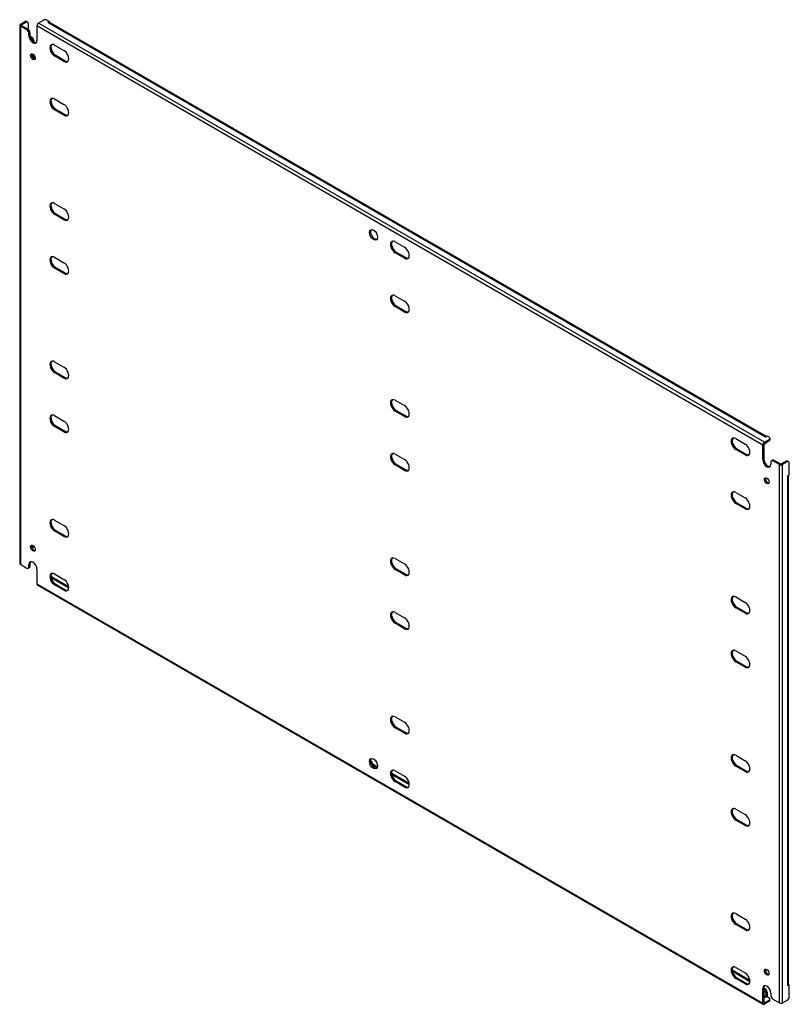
# Model space of a CAD drawing. Header units: inches. Extents: x 188.9 to 222.4, y 65.6 to 108.5.
import ezdxf

# ---------------------------------------------------------------- set-up
doc = ezdxf.new("R2010")
doc.units = ezdxf.units.IN
doc.header["$MEASUREMENT"] = 0
doc.layers.add('Visible Edges(ANSI)', color=7, linetype='Continuous', lineweight=25)
doc.layers.add('Visible Tangent Edges(ANSI)', color=7, linetype='Continuous', lineweight=25)

msp = doc.modelspace()

# ---------------------------------------------------------------- linework, layer by layer
at = {"layer": 'Visible Edges(ANSI)'}
for p, q in [((188.852, 108.303), (188.852, 84.849)), ((188.881, 108.343), (189.085, 108.461)), ((189.164, 108.099), (188.881, 108.262)), ((188.929, 108.315), (189.133, 108.433)), ((188.929, 108.29), (189.213, 108.126)), ((189.147, 108.467), (189.195, 108.439)), ((189.221, 108.382), (189.221, 108.121)), ((189.606, 108.273), (189.606, 107.639)), ((189.88, 108.512), (189.676, 108.394)), ((190.145, 108.461), (190.057, 108.512)), ((190.075, 108.42), (190.145, 108.461)), ((190.075, 108.42), (190.075, 108.42)), ((190.075, 108.42), (190.075, 108.42)), ((221.394, 90.372), (190.125, 108.425)), ((190.145, 108.461), (190.145, 108.414)), ((189.253, 107.844), (189.253, 107.946)), ((189.301, 107.973), (189.301, 107.871)), ((189.305, 107.823), (189.38, 107.78)), ((189.324, 107.757), (189.332, 107.752)), ((189.469, 107.627), (189.469, 107.571)), ((190.373, 107.434), (190.784, 107.196)), ((189.42, 107.048), (189.42, 106.888)), ((189.469, 107.012), (189.469, 106.84)), ((190.784, 106.723), (190.373, 106.96)), ((190.421, 106.988), (190.833, 106.75)), ((190.373, 105.086), (190.784, 104.849)), ((190.784, 104.375), (190.373, 104.613)), ((190.421, 104.64), (190.833, 104.403)), ((190.373, 100.534), (190.784, 100.297)), ((190.784, 99.823), (190.373, 100.061)), ((190.421, 100.088), (190.833, 99.851)), ((205.222, 98.86), (205.634, 98.623)), ((205.634, 98.149), (205.222, 98.387)), ((205.27, 98.415), (205.682, 98.177)), ((190.373, 98.187), (190.784, 97.949)), ((190.784, 97.476), (190.373, 97.713)), ((190.421, 97.741), (190.833, 97.503)), ((205.222, 96.513), (205.634, 96.275)), ((205.634, 95.802), (205.222, 96.039)), ((205.27, 96.067), (205.682, 95.83)), ((190.373, 93.635), (190.784, 93.397)), ((190.784, 92.924), (190.373, 93.161)), ((190.421, 93.189), (190.833, 92.951)), ((205.222, 91.961), (205.634, 91.723)), ((205.634, 91.25), (205.222, 91.487)), ((205.27, 91.515), (205.682, 91.278)), ((190.373, 91.287), (190.784, 91.05)), ((190.784, 90.576), (190.373, 90.814)), ((190.421, 90.842), (190.833, 90.604)), ((220.071, 90.287), (220.483, 90.05)), ((221.319, 90.125), (221.523, 90.243)), ((221.319, 90.07), (221.523, 90.187)), ((221.409, 90.099), (221.361, 90.072)), ((221.435, 90.396), (221.365, 90.355)), ((221.365, 90.355), (221.365, 90.355)), ((221.365, 90.355), (221.365, 90.355)), ((221.523, 90.345), (221.435, 90.396)), ((221.56, 90.294), (221.56, 90.238)), ((220.483, 89.576), (220.071, 89.814)), ((220.119, 89.841), (220.531, 89.604)), ((221.249, 89.37), (221.249, 90.004)), ((221.298, 90.032), (221.298, 89.398)), ((205.222, 89.614), (205.634, 89.376)), ((221.603, 89.268), (221.603, 89.166)), ((221.629, 89.325), (221.677, 89.353)), ((221.975, 89.156), (221.691, 89.319)), ((221.739, 89.347), (222.023, 89.183)), ((222.27, 89.301), (222.067, 89.183)), ((222.319, 89.273), (222.115, 89.156)), ((222.381, 89.279), (222.333, 89.307)), ((205.634, 88.902), (205.222, 89.14)), ((205.27, 89.168), (205.682, 88.93)), ((222.407, 88.712), (222.407, 89.222)), ((222.337, 88.671), (222.407, 88.712)), ((222.337, 88.671), (222.337, 88.671)), ((222.337, 88.671), (222.337, 88.671)), ((222.366, 66.483), (222.366, 88.688)), ((220.071, 87.94), (220.483, 87.702)), ((220.483, 87.229), (220.071, 87.466)), ((220.119, 87.494), (220.531, 87.256)), ((190.373, 86.735), (190.784, 86.498)), ((190.784, 86.024), (190.373, 86.262)), ((190.421, 86.29), (190.833, 86.052)), ((189.443, 85.545), (189.395, 85.517)), ((189.42, 85.636), (189.42, 85.574)), ((205.222, 85.062), (205.634, 84.824)), ((188.881, 84.809), (189.164, 84.645)), ((189.227, 84.639), (189.275, 84.666)), ((189.253, 84.696), (189.253, 84.798)), ((189.301, 84.826), (189.301, 84.724)), ((189.606, 84.594), (189.606, 83.96)), ((205.634, 84.35), (205.222, 84.588)), ((205.27, 84.616), (205.682, 84.378)), ((190.224, 84.227), (190.989, 83.785)), ((190.234, 84.277), (190.986, 83.842)), ((190.373, 84.388), (190.784, 84.15)), ((189.627, 83.915), (221.27, 65.646)), ((190.784, 83.677), (190.373, 83.914)), ((190.421, 83.942), (190.833, 83.705)), ((220.071, 83.388), (220.483, 83.15)), ((220.483, 82.677), (220.071, 82.914)), ((220.119, 82.942), (220.531, 82.704)), ((205.222, 82.714), (205.634, 82.477)), ((205.634, 82.003), (205.222, 82.241)), ((205.27, 82.268), (205.682, 82.031)), ((220.071, 81.04), (220.483, 80.803)), ((220.483, 80.329), (220.071, 80.567)), ((220.119, 80.595), (220.531, 80.357)), ((205.222, 78.162), (205.634, 77.925)), ((205.634, 77.451), (205.222, 77.689)), ((205.27, 77.716), (205.682, 77.479)), ((220.071, 76.488), (220.483, 76.251)), ((204.15, 76.242), (204.199, 76.214)), ((204.158, 76.19), (204.199, 76.214)), ((204.439, 75.943), (204.217, 76.071)), ((204.265, 76.099), (204.454, 75.99)), ((220.483, 75.777), (220.071, 76.015)), ((220.119, 76.043), (220.531, 75.805)), ((205.083, 75.703), (205.067, 75.694)), ((205.073, 75.653), (205.839, 75.212)), ((205.083, 75.703), (205.835, 75.269)), ((205.222, 75.815), (205.634, 75.577)), ((205.634, 75.104), (205.222, 75.341)), ((205.27, 75.369), (205.682, 75.131)), ((220.071, 74.141), (220.483, 73.903)), ((220.483, 73.43), (220.071, 73.667)), ((220.119, 73.695), (220.531, 73.458)), ((220.071, 69.589), (220.483, 69.351)), ((220.483, 68.878), (220.071, 69.115)), ((220.119, 69.143), (220.531, 68.906)), ((219.915, 67.14), (220.684, 66.696)), ((219.923, 67.08), (220.688, 66.638)), ((220.071, 67.242), (220.483, 67.004)), ((220.483, 66.53), (220.071, 66.768)), ((220.119, 66.796), (220.531, 66.558)), ((222.366, 66.506), (222.407, 66.483)), ((221.249, 65.691), (221.249, 66.325)), ((221.298, 66.352), (221.298, 65.719)), ((221.298, 66.342), (221.346, 66.314)), ((221.298, 66.286), (221.298, 66.286)), ((221.387, 66.133), (221.387, 65.974)), ((221.435, 66.161), (221.435, 66.002)), ((221.603, 66.121), (221.603, 66.019)), ((222.407, 66.483), (222.337, 66.442)), ((222.337, 66.442), (222.337, 66.442)), ((222.337, 66.442), (222.337, 66.442)), ((222.407, 65.972), (222.407, 66.483)), ((221.523, 65.824), (221.319, 65.706)), ((221.523, 65.768), (221.319, 65.651)), ((221.435, 65.977), (221.365, 65.936)), ((221.365, 65.936), (221.365, 65.936)), ((221.365, 65.936), (221.365, 65.936)), ((221.435, 65.977), (221.523, 65.926)), ((221.56, 65.819), (221.56, 65.875)), ((221.691, 65.865), (221.975, 65.702)), ((222.115, 65.702), (222.319, 65.819))]:
    msp.add_line(p, q, dxfattribs=at)
for centre, major_axis, start_param, end_param in [((188.951, 108.303), (-0.099, 0), 5.497787, 7.068583), ((188.951, 108.303), (-0.031, 0), 5.497787, 7.068583), ((189.085, 108.359), (0.063, 0.108), 0, 0.785398), ((189.133, 108.331), (0.063, 0.108), 5.497787, 7.068583), ((189.213, 108.024), (-0.063, 0.108), 3.926991, 5.497787), ((189.676, 108.313), (0.0495, 0.0857), 0.785398, 2.356194), ((189.968, 108.461), (0.125, 0), 0.785398, 2.356194), ((190.075, 108.34), (0.0495, 0.0857), 0, 0.785398), ((189.164, 107.997), (0.062, -0.108), 0.785398, 2.356194), ((189.43, 107.741), (0.125, -0.217), 3.926991, 7.068583), ((189.478, 107.769), (0.125, -0.217), 3.926991, 6.089646), ((189.332, 107.65), (0.062, -0.108), 0.887242, 2.356194), ((189.38, 107.678), (-0.063, 0.108), 3.926991, 5.497787), ((190.373, 107.197), (-0.145, 0.251), 5.497787, 8.63938), ((190.421, 107.225), (-0.145, 0.251), 0.166574, 2.356194), ((189.478, 106.953), (-0.073, 0.126), 0.338008, 2.803584), ((190.784, 106.959), (0.145, -0.251), 5.497787, 8.63938), ((190.833, 106.987), (0.145, -0.251), 5.497787, 6.116612), ((190.373, 104.849), (-0.145, 0.251), 5.497787, 8.63938), ((190.421, 104.877), (-0.145, 0.251), 0.166574, 2.356194), ((190.784, 104.612), (0.145, -0.251), 5.497787, 8.63938), ((190.833, 104.64), (0.145, -0.251), 5.497787, 6.116612), ((190.373, 100.297), (-0.145, 0.251), 5.497787, 8.63938), ((190.421, 100.325), (-0.145, 0.251), 0.166574, 2.356194), ((190.784, 100.06), (0.145, -0.251), 5.497787, 8.63938), ((190.833, 100.088), (0.145, -0.251), 5.497787, 6.116612), ((204.327, 99.196), (-0.125, 0.217), 0.193539, 2.948054), ((205.222, 98.624), (-0.145, 0.251), 5.497787, 8.63938), ((205.27, 98.651), (-0.145, 0.251), 0.166574, 2.356194), ((205.634, 98.386), (0.145, -0.251), 5.497787, 8.63938), ((190.373, 97.95), (-0.145, 0.251), 5.497787, 8.63938), ((190.421, 97.978), (-0.145, 0.251), 0.166574, 2.356194), ((190.784, 97.712), (0.145, -0.251), 5.497787, 8.63938), ((205.682, 98.414), (0.145, -0.251), 5.497787, 6.116612), ((190.833, 97.74), (0.145, -0.251), 5.497787, 6.116612), ((205.222, 96.276), (-0.145, 0.251), 5.497787, 8.63938), ((205.27, 96.304), (-0.145, 0.251), 0.166574, 2.356194), ((205.634, 96.039), (0.145, -0.251), 5.497787, 8.63938), ((205.682, 96.066), (0.145, -0.251), 5.497787, 6.116612), ((190.373, 93.398), (-0.145, 0.251), 5.497787, 8.63938), ((190.421, 93.426), (-0.145, 0.251), 0.166574, 2.356194), ((190.784, 93.16), (0.145, -0.251), 5.497787, 8.63938), ((190.833, 93.188), (0.145, -0.251), 5.497787, 6.116612), ((205.222, 91.724), (-0.145, 0.251), 5.497787, 8.63938), ((205.27, 91.752), (-0.145, 0.251), 0.166574, 2.356194), ((205.634, 91.487), (0.145, -0.251), 5.497787, 8.63938), ((190.373, 91.051), (-0.145, 0.251), 5.497787, 8.63938), ((190.421, 91.078), (-0.145, 0.251), 0.166574, 2.356194), ((190.784, 90.813), (0.145, -0.251), 5.497787, 8.63938), ((205.682, 91.514), (0.145, -0.251), 5.497787, 6.116612), ((190.833, 90.841), (0.145, -0.251), 5.497787, 6.116612), ((220.071, 90.05), (-0.145, 0.251), 5.497787, 8.63938), ((220.119, 90.078), (-0.145, 0.251), 0.166574, 2.356194), ((221.319, 90.044), (0.0495, 0.0857), 0.785398, 2.356194), ((221.298, 90.18), (0.062, -0.108), 5.726091, 6.840784), ((221.365, 90.275), (0.0495, 0.0857), 0.721823, 0.785398), ((221.346, 90.208), (0.062, -0.108), 0, 0.557599), ((221.435, 90.294), (0.125, 0), 5.497787, 7.068583), ((221.435, 90.238), (0.125, 0), 5.497787, 6.283185), ((205.222, 89.377), (-0.145, 0.251), 5.497787, 8.63938), ((220.483, 89.813), (0.145, -0.251), 5.497787, 8.63938), ((221.319, 90.044), (0.0155, 0.0268), 0.785398, 2.356194), ((205.27, 89.405), (-0.145, 0.251), 0.166574, 2.356194), ((205.634, 89.139), (0.145, -0.251), 5.497787, 8.63938), ((220.531, 89.841), (0.145, -0.251), 5.497787, 6.116612), ((221.426, 89.268), (0.125, -0.217), 3.926991, 7.068583), ((221.474, 89.296), (0.125, -0.217), 3.926991, 6.089646), ((221.691, 89.217), (-0.063, 0.108), 5.497787, 7.068583), ((221.739, 89.245), (-0.063, 0.108), 5.497787, 6.283185), ((222.27, 89.199), (0.063, 0.108), 0, 0.785398), ((222.319, 89.171), (0.062, 0.108), 5.497787, 7.068583), ((205.682, 89.167), (0.145, -0.251), 5.497787, 6.116612), ((222.045, 89.196), (0.099, 0), 3.926991, 5.497787), ((222.045, 89.196), (0.031, 0), 3.926991, 5.497787), ((221.474, 88.48), (-0.073, 0.126), 0.338008, 2.803584), ((222.267, 88.712), (0.099, 0), 5.497787, 5.561362), ((220.071, 87.703), (-0.145, 0.251), 5.497787, 8.63938), ((220.119, 87.731), (-0.145, 0.251), 0.166574, 2.356194), ((220.483, 87.465), (0.145, -0.251), 5.497787, 8.63938), ((220.531, 87.493), (0.145, -0.251), 5.497787, 6.116612), ((190.373, 86.499), (-0.145, 0.251), 5.497787, 8.63938), ((190.421, 86.526), (-0.145, 0.251), 0.166574, 2.356194), ((190.784, 86.261), (0.145, -0.251), 5.497787, 8.63938), ((190.833, 86.289), (0.145, -0.251), 5.497787, 6.116612), ((189.478, 85.54), (-0.073, 0.126), 0.338008, 2.803584), ((189.332, 85.625), (0.063, -0.108), 0.012335, 0.785398), ((189.38, 85.653), (0.063, -0.108), 0, 0.762813), ((189.43, 84.696), (-0.125, 0.217), 3.926991, 7.068583), ((205.222, 84.825), (-0.145, 0.251), 5.497787, 8.63938), ((205.27, 84.853), (-0.145, 0.251), 0.166574, 2.356194), ((188.951, 84.849), (-0.099, 0), 0, 0.785398), ((189.164, 84.747), (0.063, -0.108), 5.497787, 7.068583), ((189.213, 84.775), (0.063, -0.108), 0, 0.785398), ((189.478, 84.724), (-0.125, 0.217), 0.193539, 0.785398), ((205.634, 84.587), (0.145, -0.251), 5.497787, 8.63938), ((190.373, 84.151), (-0.145, 0.251), 5.497787, 8.63938), ((190.421, 84.179), (-0.145, 0.251), 0.166574, 2.356194), ((190.234, 84.175), (-0.062, 0.108), 5.497787, 5.695787), ((190.784, 83.914), (0.145, -0.251), 5.497787, 8.63938), ((205.682, 84.615), (0.145, -0.251), 5.497787, 6.116612), ((189.676, 84.001), (-0.0495, -0.0857), 5.497787, 6.283185), ((190.833, 83.941), (0.145, -0.251), 5.497787, 6.116612), ((220.071, 83.151), (-0.145, 0.251), 5.497787, 8.63938), ((220.119, 83.179), (-0.145, 0.251), 0.166574, 2.356194), ((220.483, 82.913), (0.145, -0.251), 5.497787, 8.63938), ((205.222, 82.477), (-0.145, 0.251), 5.497787, 8.63938), ((205.27, 82.505), (-0.145, 0.251), 0.166574, 2.356194), ((205.634, 82.24), (0.145, -0.251), 5.497787, 8.63938), ((220.531, 82.941), (0.145, -0.251), 5.497787, 6.116612), ((205.682, 82.268), (0.145, -0.251), 5.497787, 6.116612), ((220.071, 80.804), (-0.145, 0.251), 5.497787, 8.63938), ((220.119, 80.831), (-0.145, 0.251), 0.166574, 2.356194), ((220.483, 80.566), (0.145, -0.251), 5.497787, 8.63938), ((220.531, 80.594), (0.145, -0.251), 5.497787, 6.116612), ((205.222, 77.925), (-0.145, 0.251), 5.497787, 8.63938), ((205.27, 77.953), (-0.145, 0.251), 0.166574, 2.356194), ((205.634, 77.688), (0.145, -0.251), 5.497787, 8.63938), ((205.682, 77.716), (0.145, -0.251), 5.497787, 6.116612), ((220.071, 76.252), (-0.145, 0.251), 5.497787, 8.63938), ((220.119, 76.279), (-0.145, 0.251), 0.166574, 2.356194), ((204.327, 76.15), (-0.125, 0.217), 0.193539, 2.948054), ((204.217, 76.148), (-0.0467, 0.081), 2.058221, 2.356194), ((204.265, 76.176), (0.0468, -0.081), 3.926991, 5.497787), ((220.483, 76.014), (0.145, -0.251), 5.497787, 8.63938), ((205.222, 75.578), (-0.145, 0.251), 5.497787, 8.63938), ((205.27, 75.606), (-0.145, 0.251), 0.166574, 2.356194), ((205.634, 75.34), (0.145, -0.251), 5.497787, 8.63938), ((220.531, 76.042), (0.145, -0.251), 5.497787, 6.116612), ((205.682, 75.368), (0.145, -0.251), 5.497787, 6.116612), ((220.071, 73.904), (-0.145, 0.251), 5.497787, 8.63938), ((220.119, 73.932), (-0.145, 0.251), 0.166574, 2.356194), ((220.483, 73.667), (0.145, -0.251), 5.497787, 8.63938), ((220.531, 73.694), (0.145, -0.251), 5.497787, 6.116612), ((220.071, 69.352), (-0.145, 0.251), 5.497787, 8.63938), ((220.119, 69.38), (-0.145, 0.251), 0.166574, 2.356194), ((220.483, 69.115), (0.145, -0.251), 5.497787, 8.63938), ((220.531, 69.142), (0.145, -0.251), 5.497787, 6.116612), ((220.071, 67.005), (-0.145, 0.251), 5.497787, 8.63938), ((220.119, 67.033), (-0.145, 0.251), 0.166574, 2.356194), ((220.483, 66.767), (0.145, -0.251), 5.497787, 8.63938), ((221.474, 67.067), (-0.073, 0.126), 0.338008, 2.803584), ((220.531, 66.795), (0.145, -0.251), 5.497787, 6.116612), ((221.426, 66.223), (-0.125, 0.217), 3.926991, 7.068583), ((221.474, 66.25), (-0.125, 0.217), 0.193539, 0.785398), ((221.298, 66.184), (0.062, -0.108), 0.785398, 2.356194), ((221.346, 66.212), (-0.063, 0.108), 3.926991, 5.497787), ((222.267, 66.483), (0.099, 0), 5.497787, 6.283185), ((221.319, 65.732), (-0.0495, -0.0857), 5.497787, 7.068583), ((221.319, 65.732), (-0.0155, -0.0268), 5.497787, 7.068583), ((221.365, 65.962), (0.0155, 0.0268), 3.926991, 5.497787), ((221.365, 65.962), (0.0495, 0.0857), 5.177171, 5.497787), ((221.435, 65.875), (0.125, 0), 5.497787, 7.068583), ((221.435, 65.819), (0.125, 0), 5.497787, 6.283185), ((221.691, 65.967), (-0.062, 0.108), 0.785398, 2.356194), ((222.045, 65.742), (0.099, 0), 3.926991, 5.497787), ((222.319, 65.921), (-0.063, -0.108), 0.785398, 2.356194)]:
    msp.add_ellipse(centre, major_axis=major_axis, ratio=0.57735, start_param=start_param, end_param=end_param, dxfattribs=at)
for centre, major_axis in [((189.43, 106.925), (0.072, -0.126)), ((204.279, 99.168), (0.125, -0.217)), ((221.426, 88.452), (0.072, -0.126)), ((189.43, 85.512), (-0.072, 0.126)), ((204.279, 76.123), (0.125, -0.217)), ((221.426, 67.039), (-0.072, 0.126))]:
    msp.add_ellipse(centre, major_axis=major_axis, ratio=0.57735, dxfattribs=at)
at = {"layer": 'Visible Tangent Edges(ANSI)'}
for p, q in [((188.881, 108.262), (188.881, 84.809)), ((188.929, 108.29), (188.929, 108.315)), ((189.085, 108.461), (189.133, 108.433)), ((189.213, 108.126), (189.164, 108.099)), ((221.249, 90.004), (189.606, 108.273)), ((221.319, 90.125), (189.676, 108.394)), ((221.365, 90.355), (190.075, 108.42)), ((189.253, 107.946), (189.301, 107.973)), ((189.253, 107.844), (189.301, 107.871)), ((189.38, 107.78), (189.332, 107.752)), ((189.427, 107.603), (189.469, 107.627)), ((190.373, 106.96), (190.421, 106.988)), ((190.784, 106.723), (190.833, 106.75)), ((190.373, 104.613), (190.421, 104.64)), ((190.784, 104.375), (190.833, 104.403)), ((190.373, 100.061), (190.421, 100.088)), ((190.784, 99.823), (190.833, 99.851)), ((205.222, 98.387), (205.27, 98.415)), ((205.634, 98.149), (205.682, 98.177)), ((190.373, 97.713), (190.421, 97.741)), ((190.784, 97.476), (190.833, 97.503)), ((205.222, 96.039), (205.27, 96.067)), ((205.634, 95.802), (205.682, 95.83)), ((190.373, 93.161), (190.421, 93.189)), ((190.784, 92.924), (190.833, 92.951)), ((205.222, 91.487), (205.27, 91.515)), ((205.634, 91.25), (205.682, 91.278)), ((190.373, 90.814), (190.421, 90.842)), ((190.784, 90.576), (190.833, 90.604)), ((221.523, 90.243), (221.523, 90.187)), ((220.071, 89.814), (220.119, 89.841)), ((220.483, 89.576), (220.531, 89.604)), ((221.249, 89.37), (221.298, 89.398)), ((221.691, 89.319), (221.739, 89.347)), ((222.27, 89.301), (222.319, 89.273)), ((205.222, 89.14), (205.27, 89.168)), ((205.634, 88.902), (205.682, 88.93)), ((221.975, 65.702), (221.975, 89.156)), ((222.115, 65.702), (222.115, 89.156)), ((222.337, 66.442), (222.337, 88.671)), ((220.071, 87.466), (220.119, 87.494)), ((220.483, 87.229), (220.531, 87.256)), ((190.373, 86.262), (190.421, 86.29)), ((190.784, 86.024), (190.833, 86.052)), ((189.467, 85.601), (189.42, 85.574)), ((189.253, 84.798), (189.301, 84.826)), ((189.301, 84.724), (189.253, 84.696)), ((205.222, 84.588), (205.27, 84.616)), ((190.217, 84.267), (190.234, 84.277)), ((205.634, 84.35), (205.682, 84.378)), ((189.606, 83.96), (221.249, 65.691)), ((190.373, 83.914), (190.421, 83.942)), ((190.784, 83.677), (190.833, 83.705)), ((220.071, 82.914), (220.119, 82.942)), ((220.483, 82.677), (220.531, 82.704)), ((205.222, 82.241), (205.27, 82.268)), ((205.634, 82.003), (205.682, 82.031)), ((220.071, 80.567), (220.119, 80.595)), ((220.483, 80.329), (220.531, 80.357)), ((205.222, 77.689), (205.27, 77.716)), ((205.634, 77.451), (205.682, 77.479)), ((204.265, 76.099), (204.217, 76.071)), ((220.071, 76.015), (220.119, 76.043)), ((220.483, 75.777), (220.531, 75.805)), ((205.222, 75.341), (205.27, 75.369)), ((205.634, 75.104), (205.682, 75.131)), ((220.071, 73.667), (220.119, 73.695)), ((220.483, 73.43), (220.531, 73.458)), ((220.071, 69.115), (220.119, 69.143)), ((220.483, 68.878), (220.531, 68.906)), ((220.071, 66.768), (220.119, 66.796)), ((220.483, 66.53), (220.531, 66.558)), ((221.249, 66.325), (221.298, 66.352)), ((221.346, 66.314), (221.298, 66.286)), ((221.387, 66.133), (221.435, 66.161)), ((221.387, 65.974), (221.298, 66.026)), ((221.365, 65.936), (221.298, 65.975)), ((221.319, 65.706), (221.298, 65.719)), ((221.523, 65.824), (221.523, 65.768))]:
    msp.add_line(p, q, dxfattribs=at)

doc.saveas('drawing.dxf')
